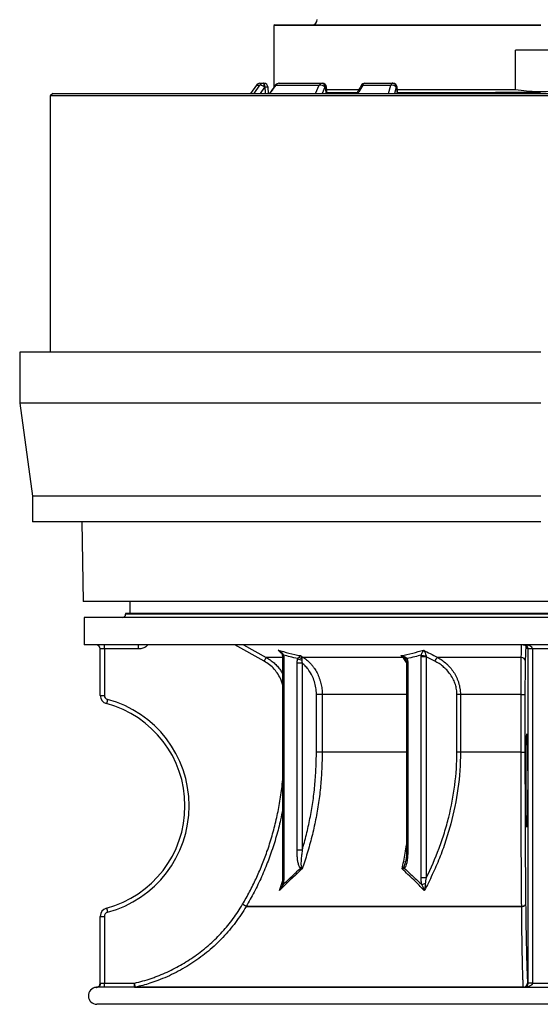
# Model space of a CAD drawing. Header units: millimetres. Extents: x 1298 to 2528, y 500 to 3537.
# Tile 1 of 6: x 1298 to 1913, y 500 to 1661. Entities that reach past the tile are written whole.
import ezdxf

# ---------------------------------------------------------------- set-up
doc = ezdxf.new("R2010")
doc.units = ezdxf.units.MM

msp = doc.modelspace()

# ---------------------------------------------------------------- linework, layer by layer
at = {"color": 7, "linetype": 'Continuous', "lineweight": 25}
for p, q in [((1599.5, 1654.8), (1598.5, 1653.8)), ((1598.5, 1653.8), (1598.5, 1581.1)), ((1913.5, 1653.8), (1598.5, 1653.8)), ((1599.5, 1654.8), (1913.5, 1654.8)), ((1943.5, 1624.8), (1883.5, 1624.8)), ((1883.5, 1578.2), (1883.5, 1624.8)), ((1578, 1583.7), (1570.8, 1573.8)), ((1582, 1585.8), (1585.9, 1585.8)), ((1585.9, 1585.8), (1586.5, 1585.8)), ((1587.8, 1581.2), (1587.2, 1581.2)), ((1591.9, 1573.8), (1591.5, 1581.1)), ((1600.7, 1583.7), (1652, 1583.7)), ((1604.5, 1585.8), (1655.2, 1585.8)), ((1655.2, 1585.8), (1655.6, 1585.8)), ((1659.1, 1581.2), (1658.7, 1581.2)), ((1661.2, 1573.8), (1660.6, 1581.2)), ((1703.3, 1583.7), (1736.4, 1583.7)), ((1705.8, 1585.8), (1738.5, 1585.8)), ((1738.5, 1585.8), (1738.8, 1585.8)), ((1743.1, 1581.2), (1742.8, 1581.2)), ((1744.5, 1573.8), (1743.8, 1581.3)), ((1337.5, 1573.8), (1334.5, 1570.8)), ((1334.5, 1570.8), (1334.5, 1268.7)), ((2492.5, 1570.8), (1334.5, 1570.8)), ((1337.5, 1573.8), (2489.5, 1573.8)), ((1698.4, 1578.2), (1660.7, 1578.2)), ((1883.5, 1578.2), (1744, 1578.2)), ((1858.9, 1573.8), (1859.8, 1574.8)), ((1912.8, 1574.8), (1912.8, 1574.8)), ((1298.5, 1268.7), (1298.5, 1208.7)), ((1913.5, 1268.7), (1298.5, 1268.7)), ((1298.5, 1208.7), (1313.5, 1098.7)), ((1913.5, 1208.7), (1298.5, 1208.7)), ((1313.5, 1098.7), (1313.5, 1068.7)), ((1913.5, 1098.7), (1313.5, 1098.7)), ((1913.5, 1068.7), (1313.5, 1068.7)), ((1371.8, 1068.7), (1373.5, 974.8)), ((2453.5, 974.8), (1373.5, 974.8)), ((1428.5, 974.8), (1428.5, 960.7)), ((1374.5, 955.7), (1374.5, 923.7)), ((2452.5, 955.7), (1374.5, 955.7)), ((1423.5, 960.7), (1423.5, 959.7)), ((2403.5, 960.7), (1423.5, 960.7)), ((2452.5, 923.7), (1374.5, 923.7)), ((1398.4, 918.7), (1393.5, 918.7)), ((1393.5, 864), (1393.5, 918.7)), ((1398.4, 918.7), (1398.4, 864)), ((1438.8, 918.7), (1398.4, 918.7)), ((1587.1, 904.3), (1552.2, 923.7)), ((1562.4, 923.7), (1589.5, 908.7)), ((1898.4, 918.7), (1897.7, 918.7)), ((1903.4, 918.7), (1898.4, 918.7)), ((1898.4, 524.7), (1898.4, 918.7)), ((1923.6, 918.7), (1903.4, 918.7)), ((1903.4, 918.7), (1903.4, 524.7)), ((1608.6, 909.4), (1608.6, 648.8)), ((1609.9, 911.4), (1610, 909.4)), ((1610, 909.4), (1610, 648.8)), ((1629.8, 910.8), (1633.1, 908.7)), ((1750.6, 908.7), (1633.1, 908.7)), ((1750.6, 908.7), (1748.6, 910.8)), ((1772.2, 909.4), (1772.3, 911.4)), ((1772.2, 648.8), (1772.2, 909.4)), ((1778.2, 909.4), (1772.2, 909.4)), ((1778, 910.6), (1778.2, 909.4)), ((1778.2, 909.4), (1778.2, 648.8)), ((1788.3, 904.3), (1778.2, 909.4)), ((1890.3, 908.7), (1791.7, 908.7)), ((1625.8, 681.5), (1625.8, 901.9)), ((1631.8, 901.9), (1625.8, 901.9)), ((1631.8, 901.9), (1631.8, 681.5)), ((1754.9, 901.9), (1754.9, 681.5)), ((1756.4, 901.9), (1756.4, 681.5)), ((1393.5, 864), (1398.4, 864)), ((1648.6, 797.1), (1648.6, 865)), ((1655.4, 865), (1648.6, 865)), ((1655.4, 865), (1655.4, 797.1)), ((1814.4, 797.1), (1814.4, 865)), ((1818.5, 865), (1814.4, 865)), ((1890.1, 865), (1818.5, 865)), ((1818.5, 865), (1818.5, 797.1)), ((1890.1, 865), (1894.7, 865)), ((1890.1, 797.1), (1890.1, 865)), ((1894.7, 865), (1894.7, 797.1)), ((1655.4, 797.1), (1648.6, 797.1)), ((1818.5, 797.1), (1814.4, 797.1)), ((1890.1, 797.1), (1818.5, 797.1)), ((1890.1, 797.1), (1894.7, 797.1)), ((1631.8, 681.5), (1625.8, 681.5)), ((1753.9, 668.1), (1753.9, 668.4)), ((1778.2, 648.8), (1772.2, 648.8)), ((1890.8, 615), (1565.8, 615)), ((1565.8, 615), (1890.8, 615)), ((1393.5, 603.3), (1398.4, 603.3)), ((1393.5, 524.6), (1393.5, 603.3)), ((1398.4, 603.3), (1398.4, 524.7)), ((1394, 524.7), (1398.4, 524.7)), ((1398.4, 524.7), (1433.9, 524.7)), ((1897.8, 524.7), (1898.4, 524.7)), ((1903.4, 524.7), (1898.4, 524.7)), ((1893.5, 519.7), (1389.5, 519.7)), ((1435, 519.8), (1892.8, 519.8)), ((1893.6, 519.6), (1893.5, 519.7)), ((2437.5, 499.7), (1389.5, 499.7))]:
    msp.add_line(p, q, dxfattribs=at)
at = {"color": 1, "linetype": 'Continuous', "lineweight": 25}
for p, q in [((1575.1, 1573.8), (1581.9, 1583.7)), ((1578, 1583.7), (1581.9, 1583.7)), ((1587.2, 1581.2), (1582.1, 1573.8)), ((1647.4, 1573.8), (1652, 1583.7)), ((1658.7, 1581.2), (1655.3, 1573.8)), ((1733.5, 1573.8), (1736.4, 1583.7)), ((1742.8, 1581.2), (1740.7, 1573.8)), ((1912.7, 1573.8), (1912.8, 1574.8)), ((2403.5, 959.7), (1423.5, 959.7)), ((1895.7, 922.7), (1895.1, 904.3)), ((1608.6, 908.7), (1589.5, 908.7)), ((1607.1, 913.9), (1603.3, 917.2)), ((1610, 909.4), (1608.6, 909.4)), ((1753.2, 907.5), (1752.9, 907.8)), ((1756.4, 901.9), (1754.9, 901.9)), ((1754.9, 865), (1655.4, 865)), ((1754.9, 797.1), (1655.4, 797.1)), ((1756.4, 681.5), (1754.9, 681.5)), ((1605.1, 633.8), (1608.4, 644.6)), ((1610, 648.8), (1608.6, 648.8)), ((1388.8, 519.6), (1388.8, 519.6))]:
    msp.add_line(p, q, dxfattribs=at)
at = {"color": 7, "linetype": 'Continuous', "lineweight": 25, "flags": 128}
for points in [[(1587.2, 1581.2), (1586.4, 1581.8), (1585.6, 1582.3), (1584.8, 1582.8), (1584, 1583.2), (1583.3, 1583.5), (1582.7, 1583.7), (1582.2, 1583.8), (1581.9, 1583.7)], [(1587.2, 1581.2), (1587.2, 1582.1), (1587.1, 1583), (1587, 1583.8), (1586.8, 1584.5), (1586.6, 1585), (1586.4, 1585.4), (1586.2, 1585.7), (1585.9, 1585.8)], [(1587.8, 1581.2), (1587.7, 1582.1), (1587.6, 1583), (1587.5, 1583.8), (1587.4, 1584.5), (1587.2, 1585), (1587, 1585.4), (1586.7, 1585.7), (1586.5, 1585.8)], [(1658.7, 1581.2), (1658.6, 1582.1), (1658.3, 1583), (1658, 1583.8), (1657.6, 1584.5), (1657, 1585), (1656.5, 1585.4), (1655.8, 1585.7), (1655.2, 1585.8)], [(1659.1, 1581.2), (1659, 1582.1), (1658.7, 1583), (1658.4, 1583.8), (1658, 1584.5), (1657.4, 1585), (1656.9, 1585.4), (1656.2, 1585.7), (1655.6, 1585.8)], [(1890.3, 908.7), (1890.4, 913.5), (1890.7, 923.7)], [(1896, 763.7), (1896, 768.1), (1896, 772.5), (1896, 776.8), (1896, 781.1), (1896, 785.2), (1896.1, 789.2), (1896.1, 793.1), (1896.1, 796.7), (1896.2, 800.1), (1896.2, 803.3), (1896.3, 806.3), (1896.4, 808.9), (1896.4, 811.3), (1896.5, 813.4), (1896.6, 815.1), (1896.6, 816.5)], [(1897.1, 817.4), (1897.2, 816.5), (1897.3, 815.1), (1897.3, 813.4), (1897.4, 811.3), (1897.5, 808.9), (1897.5, 806.3), (1897.6, 803.3), (1897.6, 800.1), (1897.7, 796.7), (1897.7, 793.1), (1897.8, 789.2), (1897.8, 785.2), (1897.8, 781.1), (1897.8, 776.8), (1897.9, 772.5), (1897.9, 768.1), (1897.9, 763.7), (1897.9, 759.2), (1897.9, 754.8), (1897.8, 750.5), (1897.8, 746.2), (1897.8, 742.1), (1897.8, 738.1), (1897.7, 734.3), (1897.7, 730.6), (1897.6, 727.2), (1897.6, 724), (1897.5, 721.1), (1897.5, 718.4), (1897.4, 716), (1897.3, 714), (1897.3, 712.2), (1897.2, 710.8), (1897.1, 709.8), (1897.1, 709.5)], [(1896.7, 710.2), (1896.6, 710.8), (1896.6, 712.2), (1896.5, 714), (1896.4, 716), (1896.4, 718.4), (1896.3, 721.1), (1896.2, 724), (1896.2, 727.2), (1896.1, 730.6), (1896.1, 734.3), (1896.1, 738.1), (1896, 742.1), (1896, 746.2), (1896, 750.5), (1896, 754.8), (1896, 759.2), (1896, 763.7)], [(1895.5, 617.6), (1895.4, 617.1), (1895.2, 616.6), (1894.7, 616.2), (1894.1, 615.8), (1893.4, 615.5), (1892.6, 615.3), (1891.7, 615.1), (1890.8, 615)], [(1890.8, 615), (1891.7, 615.1), (1892.6, 615.3), (1893.4, 615.5), (1894.1, 615.8), (1894.7, 616.2), (1895.2, 616.6), (1895.4, 617.1), (1895.5, 617.6)], [(1890.8, 615), (1890.8, 615), (1890.8, 615), (1890.8, 615), (1890.8, 615), (1890.8, 615), (1890.8, 615), (1890.8, 615), (1890.8, 615)], [(1903.4, 524.6), (1902.4, 524.6), (1901.5, 524.6), (1900.6, 524.6), (1899.9, 524.6), (1899.3, 524.6), (1898.8, 524.6), (1898.5, 524.6), (1898.4, 524.6)]]:
    msp.add_lwpolyline(points, dxfattribs=at)
at = {"color": 1, "linetype": 'Continuous', "lineweight": 25, "flags": 128}
for points in [[(1600.4, 1583.7), (1600.5, 1583.8), (1600.7, 1583.7)], [(1609.9, 911.4), (1609.4, 911.3), (1609, 911.2), (1608.7, 911), (1608.5, 910.9), (1608.5, 910.8), (1608.5, 910.8)], [(1755.5, 907.4), (1755.1, 907.1), (1754.8, 906.8), (1754.6, 906.5), (1754.4, 906.2), (1754.3, 906), (1754.3, 905.7), (1754.3, 905.7)], [(1896.6, 816.5), (1896.6, 816.5), (1896.7, 817.6), (1896.8, 818.3), (1896.9, 818.6), (1897, 818.6), (1897, 818.3), (1897.1, 817.6), (1897.1, 817.4)], [(1897.1, 709.5), (1897, 709.1), (1897, 708.7), (1896.9, 708.7), (1896.8, 709.1), (1896.7, 709.8), (1896.7, 710.2)], [(1609.3, 640.7), (1608.9, 640.8), (1608.6, 641), (1608.3, 641.2), (1608.1, 641.3), (1608, 641.4), (1607.9, 641.6), (1607.9, 641.7)]]:
    msp.add_lwpolyline(points, dxfattribs=at)
at = {"color": 7, "linetype": 'Continuous', "lineweight": 25}
for centre, radius, start, end in [((1643.5, 1660.8), 6, 270, 0), ((1582, 1580.8), 5, 90, 144), ((1585.9, 1580.8), 4.92, 90.0978, 144.4518), ((1586.5, 1580.8), 5, 3.683, 90), ((1604.5, 1580.8), 5, 90, 143.5824), ((1604.5, 1581.2), 4.57, 90.6255, 146.6871), ((1655.4, 1582), 3.72, 92.7654, 153.5862), ((1652.5, 1574.8), 8.92, 45.8971, 92.9877), ((1655.6, 1580.8), 5, 5.2796, 90), ((1705.8, 1580.8), 5, 90, 149.6575), ((1706.1, 1582.8), 3.03, 96.5381, 161.6925), ((1739, 1583.1), 2.69, 100.4448, 167.5201), ((1737, 1575.8), 7.9, 42.8366, 94.7375), ((1738.2, 1581.1), 4.63, 0.7143, 86.0531), ((1738.8, 1580.8), 5, 5.7422, 90), ((1738.5, 1581.1), 4.63, 0.7142, 86.0531), ((1419.5, 959.7), 4, 270, 0), ((1388.5, 918.7), 5, 0, 90), ((1255, 919.9), 143.5, 359.5016, 1.4983), ((1295.7, 919.9), 143.1, 359.499, 1.5009), ((1892.7, 918.7), 5, 359.9956, 89.9957), ((1438.8, 987.8), 170.2, 330.6201, 332.296), ((1634.3, 918.7), 13.6, 235.769, 257.2722), ((1632.2, 914.5), 6.74, 231.6582, 261.7019), ((1633.5, 905.4), 3.32, 96.0789, 132.516), ((1750.7, 905.3), 3.36, 48.2108, 91.5248), ((1754.9, 907.8), 1.99, 135.017, 179.3439), ((1780.1, 944.9), 34.4, 256.8422, 266.408), ((1796, 901.8), 8.15, 122.1494, 161.9524), ((1890.4, 904), 4.74, 4.4504, 91.183), ((1403.5, 864), 10, 180, 254.9739), ((1403.4, 864), 5, 180, 254.9739), ((1544.6, 819.7), 147.8, 164.4903, 166.4244), ((1368.4, 733.7), 130, 285.0261, 74.9739), ((1368.5, 733.7), 125, 285.0261, 74.9739), ((1636.8, 656.7), 7.71, 139.86, 154.7558), ((1757, 662.2), 5.18, 186.2664, 205.7023), ((1780.4, 621), 21, 99.037, 110.8354), ((1410.5, 357.7), 300.5, 58.8828, 59.8284), ((1410.4, 360.9), 297.9, 58.5524, 59.5066), ((1403.5, 603.3), 10, 105.0261, 180), ((1403.4, 603.3), 5, 105.0261, 180), ((1544.6, 647.6), 147.8, 193.5757, 195.5096), ((1563.6, 616.3), 2.56, 329.1664, 329.7982), ((1388.5, 524.6), 5, 273.8273, 359.9998), ((1389.2, 524.4), 4.76, 273.2755, 2.9394), ((1255, 523.4), 143.5, 358.5017, 0.4984), ((1289.6, 490.5), 148.3, 11.3824, 13.3107), ((1290.7, 523.4), 143.2, 358.5, 0.5001), ((1892.8, 524.7), 5, 270.0044, 0.0044), ((1892.8, 524.7), 4.96, 270.0887, 359.0218), ((1389.5, 509.7), 10, 93.7988, 270), ((1433.9, 524.7), 5, 270, 282.8425), ((1892.6, 519.8), 0.176, 316.6082, 1.4083), ((1893.5, 524.7), 5, 270.0002, 274.937), ((1894.1, 518.3), 1.35, 76.9576, 94.6607)]:
    msp.add_arc(centre, radius, start, end, dxfattribs=at)
at = {"color": 1, "linetype": 'Continuous', "lineweight": 25}
for centre, radius, start, end in [((1589.3, 1571.1), 10.2, 77.7559, 98.6977), ((1659.9, 1575.9), 5.32, 83.0852, 98.8182), ((1702.7, 1582.1), 1.68, 70.1803, 135.9621), ((1752.2, 1491.1), 90.6, 95.3602, 95.7805)]:
    msp.add_arc(centre, radius, start, end, dxfattribs=at)
for centre, major_axis, ratio, start_param, end_param in [((1839.9, 4476.5), (-125.5, 5516.4), 0.067633, 2.121808, 2.123392), ((1712.6, 4476.5), (-342.1, 5516.4), 0.049347, 2.120286, 2.12187), ((1655.3, 4922.2), (-438.7, 5783.4), 0.034827, 2.184053, 2.185629)]:
    msp.add_ellipse(centre, major_axis=major_axis, ratio=ratio, start_param=start_param, end_param=end_param, dxfattribs=at)
at = {"color": 7, "linetype": 'Continuous', "lineweight": 25}
for centre, major_axis, ratio, start_param, end_param in [((1893.6, 918.7), (9.83, 0), 0.508804, 0, 1.570796), ((1893.6, 918.7), (0, 5), 0.965547, 4.712389, 6.283185), ((1893.4, 524.7), (5, 0), 0.999543, 6.279169, 6.283185), ((1893.4, 524.7), (-10, 0), 0.999848, 3.137577, 3.141593)]:
    msp.add_ellipse(centre, major_axis=major_axis, ratio=ratio, start_param=start_param, end_param=end_param, dxfattribs=at)
for points, knots in [([(1600.4, 1583.7), (1598.1, 1580.6), (1595.7, 1577.3), (1593.2, 1573.9), (1593.1, 1573.8)], [0, 0, 0, 0, 0.94696, 1, 1, 1, 1]), ([(1701.5, 1583.3), (1699.6, 1580.1), (1697.8, 1577), (1695.9, 1573.8), (1695.9, 1573.8)], [0, 0, 0, 0, 0.990841, 1, 1, 1, 1]), ([(1661.2, 1574.8), (1662.5, 1574.8), (1667.7, 1574.8), (1678.1, 1574.8), (1688.6, 1574.8), (1695, 1574.8), (1696.5, 1574.8)], [0, 0, 0, 0, 0.128026, 0.508917, 0.889808, 1, 1, 1, 1]), ([(1744.4, 1574.8), (1748.6, 1574.8), (1758.5, 1574.8), (1775, 1574.8), (1792.6, 1574.8), (1809.8, 1574.8), (1826.2, 1574.8), (1842.9, 1574.8), (1854.2, 1574.8), (1859.8, 1574.8)], [0, 0, 0, 0, 0.118693, 0.282913, 0.447134, 0.58535, 0.723567, 0.861783, 1, 1, 1, 1]), ([(1912.8, 1574.8), (1912.2, 1574.8), (1911.1, 1574.8), (1909.3, 1574.8), (1907.6, 1574.8), (1905.9, 1574.8), (1904.2, 1574.8), (1902.5, 1574.8), (1900.7, 1574.8), (1899, 1574.8), (1897.3, 1574.8), (1895.6, 1574.8), (1893.9, 1574.8), (1892.2, 1574.8), (1890.4, 1574.8), (1888.7, 1574.8), (1887, 1574.8), (1885.3, 1574.8), (1883.6, 1574.8), (1881.9, 1574.8), (1880.2, 1574.8), (1878.5, 1574.8), (1876.8, 1574.8), (1875.1, 1574.8), (1873.4, 1574.8), (1871.7, 1574.8), (1870, 1574.8), (1868.3, 1574.8), (1866.6, 1574.8), (1864.9, 1574.8), (1863.2, 1574.8), (1861.5, 1574.8), (1860.4, 1574.8), (1859.8, 1574.8)], [0, 0, 0, 0, 0.032357, 0.064698, 0.097024, 0.129336, 0.161634, 0.193921, 0.226197, 0.258462, 0.290718, 0.322966, 0.355207, 0.387441, 0.41967, 0.451895, 0.484116, 0.516335, 0.548553, 0.58077, 0.612988, 0.645207, 0.677429, 0.709654, 0.741884, 0.774119, 0.806361, 0.83861, 0.870867, 0.903134, 0.935411, 0.967699, 1, 1, 1, 1]), ([(1943.5, 1578.2), (1941, 1577.8), (1934.1, 1576.8), (1922.9, 1575.8), (1909.8, 1575.6), (1896.6, 1576.3), (1887.9, 1577.6), (1883.5, 1578.2)], [0, 0, 0, 0, 0.127076, 0.343039, 0.558997, 0.779493, 1, 1, 1, 1]), ([(1450, 923.7), (1449.4, 923.1), (1448.2, 921.9), (1446.1, 920.5), (1443.8, 919.5), (1441.3, 918.8), (1439.7, 918.7), (1438.8, 918.7)], [0, 0, 0, 0, 0.197338, 0.395135, 0.598671, 0.796467, 1, 1, 1, 1]), ([(1892.7, 923.7), (1892.7, 923.7), (1893.1, 923.7), (1893.8, 923.6), (1894.3, 923.4), (1894.5, 923.3)], [0, 0, 0, 0, 0.0071419, 0.6562759, 1, 1, 1, 1]), ([(1894.5, 923.3), (1894.7, 923.2), (1895.1, 923.1), (1895.8, 922.6), (1896.5, 922), (1897, 921.3), (1897.3, 920.7), (1897.5, 920.1), (1897.6, 919.7), (1897.6, 919.5), (1897.6, 919.4), (1897.6, 919.4), (1897.6, 919.4)], [0, 0, 0, 0, 0.069805, 0.223143, 0.362765, 0.488913, 0.600001, 0.692375, 0.769379, 0.835693, 0.916478, 1, 1, 1, 1]), ([(1603.3, 917.2), (1607.6, 916.1), (1616.4, 913.7), (1625.2, 911.8), (1629.8, 910.8)], [0, 0, 0, 0, 0.486761, 1, 1, 1, 1]), ([(1603.3, 917.2), (1603.3, 917.2), (1604.4, 916.8), (1606.3, 915.6), (1608.7, 913.7), (1609.5, 912.1), (1609.9, 911.4)], [0, 0, 0, 0, 0.002159, 0.397113, 0.746572, 1, 1, 1, 1]), ([(1605.7, 915.4), (1606.1, 915.1), (1606.9, 914.3), (1607.7, 913), (1608.3, 911.8), (1608.4, 911.1), (1608.4, 910.8)], [0, 0, 0, 0, 0.2882246, 0.59147, 0.850083, 1, 1, 1, 1]), ([(1608.5, 910.8), (1608.5, 910.7), (1608.5, 910.3), (1608.5, 909.8), (1608.5, 909.4)], [0, 0, 0, 0, 0.172894, 1, 1, 1, 1]), ([(1626.7, 907.4), (1623.6, 908.1), (1618, 909.3), (1612.4, 910.8), (1609.9, 911.4)], [0, 0, 0, 0, 0.54476, 1, 1, 1, 1]), ([(1625.8, 901.9), (1625.8, 902.7), (1625.9, 904.3), (1626.3, 906.2), (1626.6, 907.2), (1626.7, 907.4)], [0, 0, 0, 0, 0.41232, 0.860871, 1, 1, 1, 1]), ([(1626.7, 907.4), (1626.8, 907.6), (1627.3, 908.3), (1627.7, 908.8), (1628, 909.2)], [0, 0, 0, 0, 0.240806, 1, 1, 1, 1]), ([(1628, 909.2), (1628.2, 909.5), (1628.8, 910.1), (1629.4, 910.6), (1629.7, 910.8), (1629.8, 910.8), (1629.8, 910.8)], [0, 0, 0, 0, 0.3104819, 0.8809393, 0.9962327, 1, 1, 1, 1]), ([(1629.8, 910.8), (1629.8, 910.8), (1629.9, 910.7), (1630.3, 910.2), (1630.8, 909.3), (1631.1, 908.2), (1631.2, 907.8)], [0, 0, 0, 0, 0.003759, 0.118923, 0.689178, 1, 1, 1, 1]), ([(1631.2, 907.8), (1631.3, 907.3), (1631.4, 906.5), (1631.4, 905.6), (1631.3, 905.4)], [0, 0, 0, 0, 0.7541146, 1, 1, 1, 1]), ([(1633.1, 908.7), (1634.8, 907.6), (1636.4, 906.4), (1639.5, 903.8), (1641, 902.3), (1643, 900), (1643.7, 899.2), (1645, 897.6), (1645.6, 896.7), (1647.4, 894.1), (1648.5, 892.3), (1650.4, 888.5), (1651.3, 886.5), (1652.2, 883.9), (1652.4, 883.4), (1652.7, 882.3), (1652.9, 881.8), (1653.4, 880.2), (1653.6, 879.2), (1654.4, 876), (1654.8, 873.8), (1655.2, 870.5), (1655.3, 869.4), (1655.4, 867.2), (1655.4, 866.1), (1655.4, 865)], [0, 0, 0, 0, 0.125, 0.125, 0.25, 0.25, 0.3125, 0.3125, 0.375, 0.375, 0.5, 0.5, 0.625, 0.625, 0.65625, 0.65625, 0.6875, 0.6875, 0.75, 0.75, 0.875, 0.875, 0.9375, 0.9375, 1, 1, 1, 1]), ([(1748.6, 910.8), (1753.2, 911.8), (1762, 913.7), (1770.8, 916.1), (1775.1, 917.2)], [0, 0, 0, 0, 0.513239, 1, 1, 1, 1]), ([(1748.6, 910.8), (1748.7, 910.8), (1748.9, 910.8), (1750, 910.6), (1751.7, 910.1), (1753, 909.5), (1753.5, 909.2)], [0, 0, 0, 0, 0.0037673, 0.1190607, 0.6895181, 1, 1, 1, 1]), ([(1752.9, 907.8), (1752.5, 908.2), (1751.4, 909.3), (1749.9, 910.2), (1748.8, 910.7), (1748.7, 910.8), (1748.6, 910.8)], [0, 0, 0, 0, 0.310822, 0.881077, 0.996241, 1, 1, 1, 1]), ([(1753.2, 907.5), (1753.3, 907.4), (1753.7, 906.9), (1754.1, 906.3), (1754.3, 905.8), (1754.3, 905.7)], [0, 0, 0, 0, 0.218805, 0.764129, 1, 1, 1, 1]), ([(1753.5, 909.2), (1753.7, 909.1), (1754.5, 908.6), (1755.1, 907.9), (1755.5, 907.4)], [0, 0, 0, 0, 0.270522, 1, 1, 1, 1]), ([(1754.3, 905.7), (1754.4, 905.4), (1754.7, 904.7), (1754.8, 903.5), (1754.9, 902.6), (1754.9, 902), (1754.9, 901.9)], [0, 0, 0, 0, 0.25726, 0.579598, 0.939813, 1, 1, 1, 1]), ([(1772.3, 911.4), (1769.8, 910.8), (1764.2, 909.3), (1758.6, 908.1), (1755.5, 907.4)], [0, 0, 0, 0, 0.45524, 1, 1, 1, 1]), ([(1755.5, 907.4), (1755.5, 907.3), (1755.6, 907.1), (1755.9, 906.2), (1756.2, 904.7), (1756.4, 903.1), (1756.4, 902.2), (1756.4, 901.9)], [0, 0, 0, 0, 0.045581, 0.137086, 0.503492, 0.870385, 1, 1, 1, 1]), ([(1772.3, 911.4), (1772.6, 912.1), (1773.2, 913.7), (1774.1, 915.6), (1774.7, 916.8), (1775.1, 917.2), (1775.1, 917.2)], [0, 0, 0, 0, 0.253428, 0.602887, 0.997841, 1, 1, 1, 1]), ([(1775.1, 917.2), (1777.7, 915.9), (1783.2, 913), (1788.8, 910.2), (1791.7, 908.7)], [0, 0, 0, 0, 0.474442, 1, 1, 1, 1]), ([(1775.1, 917.2), (1775.1, 917.2), (1775.5, 916.6), (1776.4, 915.3), (1777.5, 913.1), (1777.8, 911.3), (1778, 910.6)], [0, 0, 0, 0, 0.002156, 0.396668, 0.746192, 1, 1, 1, 1]), ([(1791.7, 908.7), (1793.5, 907.7), (1795.3, 906.6), (1798.7, 904.2), (1800.4, 902.9), (1802.7, 900.7), (1803.5, 900), (1804.6, 898.8), (1805, 898.4), (1805.8, 897.6), (1806.1, 897.2), (1807.9, 895.1), (1809.2, 893.3), (1811.7, 889.6), (1812.8, 887.6), (1814, 885), (1814.3, 884.5), (1814.7, 883.4), (1815, 882.9), (1815.6, 881.2), (1816, 880.1), (1817, 876.8), (1817.6, 874.5), (1818, 871.5), (1818.1, 870.9), (1818.2, 869.8), (1818.3, 869.2), (1818.4, 867.4), (1818.5, 866.2), (1818.5, 865)], [0, 0, 0, 0, 0.125, 0.125, 0.25, 0.25, 0.3125, 0.3125, 0.34375, 0.34375, 0.375, 0.375, 0.5, 0.5, 0.625, 0.625, 0.65625, 0.65625, 0.6875, 0.6875, 0.75, 0.75, 0.875, 0.875, 0.90625, 0.90625, 0.9375, 0.9375, 1, 1, 1, 1]), ([(1890.1, 865), (1890.1, 867.2), (1890.1, 869.4), (1890.1, 873.8), (1890.1, 876), (1890.1, 879.2), (1890.1, 880.2), (1890.1, 882.4), (1890.1, 883.4), (1890.1, 886.5), (1890.1, 888.4), (1890.1, 892.2), (1890.1, 894.1), (1890.2, 896.7), (1890.2, 897.6), (1890.2, 899.2), (1890.2, 900), (1890.2, 902.3), (1890.2, 903.7), (1890.2, 905.7), (1890.2, 906.4), (1890.3, 907.6), (1890.3, 908.2), (1890.3, 908.7)], [0, 0, 0, 0, 0.125, 0.125, 0.25, 0.25, 0.3125, 0.3125, 0.375, 0.375, 0.5, 0.5, 0.625, 0.625, 0.6875, 0.6875, 0.75, 0.75, 0.875, 0.875, 0.9375, 0.9375, 1, 1, 1, 1]), ([(1631.3, 905.4), (1631.3, 905.2), (1631.3, 904.6), (1631.4, 903.4), (1631.7, 902.4), (1631.8, 901.9)], [0, 0, 0, 0, 0.1274314, 0.5643755, 1, 1, 1, 1]), ([(1648.6, 865), (1648.6, 865.7), (1648.5, 869.1), (1647.8, 874.9), (1645.9, 882.1), (1642.8, 888.9), (1639.3, 894.4), (1635.5, 898.7), (1633.1, 900.9), (1631.8, 901.9)], [0, 0, 0, 0, 0.054532, 0.229406, 0.404281, 0.579155, 0.75403, 0.877015, 1, 1, 1, 1]), ([(1814.4, 865), (1814.3, 866.9), (1814.1, 871), (1812.7, 876.8), (1810.3, 882.8), (1806.9, 888.6), (1802.6, 893.8), (1798.1, 898.1), (1793.3, 901.6), (1790, 903.4), (1788.3, 904.3)], [0, 0, 0, 0, 0.112868, 0.230117, 0.347453, 0.488989, 0.630681, 0.7536, 0.876955, 1, 1, 1, 1]), ([(1895.1, 904.3), (1895.1, 903.8), (1895.1, 903.3), (1895, 902.2), (1895, 901.7), (1895, 899.9), (1894.9, 898.6), (1894.9, 896.5), (1894.9, 895.8), (1894.9, 894.3), (1894.9, 893.5), (1894.8, 891.2), (1894.8, 889.5), (1894.8, 886.1), (1894.8, 884.3), (1894.7, 881.6), (1894.7, 880.6), (1894.7, 878.7), (1894.7, 877.8), (1894.7, 874.9), (1894.7, 872.9), (1894.7, 869), (1894.7, 867), (1894.7, 865)], [0, 0, 0, 0, 0.0625, 0.0625, 0.125, 0.125, 0.25, 0.25, 0.3125, 0.3125, 0.375, 0.375, 0.5, 0.5, 0.625, 0.625, 0.6875, 0.6875, 0.75, 0.75, 0.875, 0.875, 1, 1, 1, 1]), ([(1897.1, 817.5), (1897.1, 817.5), (1897.1, 817.5), (1897.1, 817.3), (1897.1, 817.1), (1897.1, 817)], [0, 0, 0, 0, 0.243677, 0.709696, 1, 1, 1, 1]), ([(1655.4, 797.1), (1655.3, 790.4), (1655.1, 777.1), (1653.7, 757.2), (1651.3, 737.3), (1647.8, 717.3), (1643.4, 697.4), (1638.9, 681.2), (1634.9, 668.5), (1632.8, 662.4), (1631.7, 659.3)], [0, 0, 0, 0, 0.141083, 0.282275, 0.423358, 0.568539, 0.713838, 0.859019, 0.929764, 1, 1, 1, 1]), ([(1631.8, 681.5), (1633.6, 687.6), (1637, 699.8), (1641.1, 718.6), (1644.5, 737.8), (1646.8, 757.3), (1648.3, 777.2), (1648.5, 790.4), (1648.6, 797.1)], [0, 0, 0, 0, 0.164319, 0.328759, 0.493078, 0.662008, 0.83107, 1, 1, 1, 1]), ([(1818.5, 797.1), (1818.5, 782.5), (1817.5, 768.2), (1813.7, 740), (1810.8, 726.1), (1806.3, 708.9), (1805.3, 705.5), (1803.2, 698.7), (1802.2, 695.3), (1799.9, 688.5), (1798.7, 685.2), (1796.3, 678.5), (1795, 675.2), (1791.1, 665.4), (1788.3, 658.9), (1782.3, 646.2), (1779.2, 639.9), (1775.9, 633.8)], [0, 0, 0, 0, 0.25, 0.25, 0.5, 0.5, 0.5625, 0.5625, 0.625, 0.625, 0.6875, 0.6875, 0.75, 0.75, 0.875, 0.875, 1, 1, 1, 1]), ([(1778.2, 648.8), (1783.8, 660.1), (1788.9, 671.8), (1794.5, 686.7), (1795.6, 689.7), (1797.7, 695.8), (1798.7, 698.9), (1801.5, 708.1), (1803.3, 714.3), (1807.9, 732.9), (1810.3, 745.5), (1813.5, 771), (1814.4, 784), (1814.4, 797.1)], [0, 0, 0, 0, 0.25, 0.25, 0.3125, 0.3125, 0.375, 0.375, 0.5, 0.5, 0.75, 0.75, 1, 1, 1, 1]), ([(1890.8, 615), (1890.7, 628.8), (1890.6, 643), (1890.5, 661.3), (1890.4, 665), (1890.4, 672.4), (1890.4, 676.1), (1890.3, 683.7), (1890.3, 687.5), (1890.3, 695.1), (1890.3, 698.9), (1890.2, 718.1), (1890.2, 733.6), (1890.1, 753.4), (1890.1, 757.3), (1890.1, 765.2), (1890.1, 769.2), (1890.1, 781.1), (1890.1, 789.1), (1890.1, 797.1)], [0, 0, 0, 0, 0.25, 0.25, 0.3125, 0.3125, 0.375, 0.375, 0.4375, 0.4375, 0.5, 0.5, 0.75, 0.75, 0.8125, 0.8125, 0.875, 0.875, 1, 1, 1, 1]), ([(1894.7, 797.1), (1894.7, 781.3), (1894.7, 765.6), (1894.8, 734.7), (1894.8, 719.5), (1894.9, 696.8), (1895, 689.3), (1895, 680), (1895, 678.1), (1895.1, 674.4), (1895.1, 672.6), (1895.1, 667), (1895.1, 663.4), (1895.3, 645.3), (1895.4, 631.2), (1895.5, 617.6)], [0, 0, 0, 0, 0.25, 0.25, 0.5, 0.5, 0.625, 0.625, 0.65625, 0.65625, 0.6875, 0.6875, 0.75, 0.75, 1, 1, 1, 1]), ([(1897.1, 710), (1897.1, 710), (1897.1, 709.8), (1897.1, 709.7), (1897.1, 709.8), (1897.1, 709.8)], [0, 0, 0, 0, 0.278953, 0.961242, 1, 1, 1, 1]), ([(1629.8, 660), (1629.4, 660.5), (1628.6, 661.5), (1627.8, 663.5), (1627.1, 666.1), (1626.4, 669.6), (1626, 673.8), (1625.8, 677.8), (1625.8, 680.3), (1625.8, 681.5)], [0, 0, 0, 0, 0.106283, 0.197776, 0.289534, 0.477574, 0.666601, 0.855527, 1, 1, 1, 1]), ([(1631.8, 681.5), (1631.7, 680.4), (1631.3, 677.4), (1630.7, 672.4), (1630.4, 667.4), (1630.3, 663.6), (1630.8, 662.1), (1630.9, 661.7)], [0, 0, 0, 0, 0.154968, 0.449531, 0.743598, 0.915781, 1, 1, 1, 1]), ([(1756.4, 681.5), (1756.3, 678.6), (1756.3, 674.3), (1755.6, 668.6), (1754.8, 664.8), (1753.8, 661.8), (1752.8, 660.5), (1752.4, 660)], [0, 0, 0, 0, 0.372941, 0.563574, 0.753629, 0.892971, 1, 1, 1, 1]), ([(1754.9, 681.5), (1754.9, 681.3), (1754.9, 679.6), (1754.9, 676.8), (1754.6, 673.1), (1754.3, 670.3), (1754, 668.7), (1753.9, 668.1)], [0, 0, 0, 0, 0.038408, 0.368354, 0.631521, 0.86038, 1, 1, 1, 1]), ([(1631.7, 659.3), (1627, 655), (1618.1, 646.8), (1609.3, 638), (1605.1, 633.8)], [0, 0, 0, 0, 0.5180708, 1, 1, 1, 1]), ([(1609.3, 640.7), (1612.7, 644), (1616.1, 647.3), (1622.9, 653.7), (1626.3, 656.9), (1629.8, 660)], [0, 0, 0, 0, 0.5, 0.5, 1, 1, 1, 1]), ([(1631.7, 659.3), (1631.7, 659.3), (1631.6, 659.3), (1631.1, 659.5), (1630.4, 659.8), (1629.8, 660)], [0, 0, 0, 0, 0.0066596, 0.2153418, 1, 1, 1, 1]), ([(1630.9, 661.7), (1631.2, 661), (1631.5, 660.2), (1631.7, 659.4), (1631.7, 659.3), (1631.7, 659.3)], [0, 0, 0, 0, 0.7849624, 0.9936067, 1, 1, 1, 1]), ([(1749.7, 659.3), (1749.8, 659.3), (1749.9, 659.4), (1750.7, 660.2), (1751.4, 661), (1751.9, 661.7)], [0, 0, 0, 0, 0.0063942, 0.1995741, 1, 1, 1, 1]), ([(1752.4, 660), (1751.7, 659.8), (1750.9, 659.5), (1749.9, 659.3), (1749.8, 659.3), (1749.7, 659.3)], [0, 0, 0, 0, 0.8001384, 0.9933396, 1, 1, 1, 1]), ([(1775.9, 633.8), (1771.7, 638), (1763.2, 646.8), (1754.3, 655), (1749.7, 659.3)], [0, 0, 0, 0, 0.4819292, 1, 1, 1, 1]), ([(1752.4, 660), (1755.8, 656.9), (1759.3, 653.7), (1766.1, 647.3), (1769.5, 644), (1772.9, 640.7)], [0, 0, 0, 0, 0.5, 0.5, 1, 1, 1, 1]), ([(1609.3, 640.7), (1608.7, 639.5), (1608.1, 638.3), (1607, 636.6), (1606.7, 636), (1606.1, 635.2), (1605.9, 634.9), (1605.5, 634.3), (1605.3, 634), (1605.1, 633.8)], [0, 0, 0, 0, 0.5, 0.5, 0.75, 0.75, 0.875, 0.875, 1, 1, 1, 1]), ([(1607.9, 641.7), (1607.9, 641.6), (1607.8, 641), (1607.6, 640.4), (1607.4, 639.9)], [0, 0, 0, 0, 0.142061, 1, 1, 1, 1]), ([(1608.6, 648.8), (1608.6, 648.6), (1608.6, 647.5), (1608.5, 645.6), (1608.3, 643.4), (1608.1, 642.2), (1608, 641.7)], [0, 0, 0, 0, 0.091732, 0.462895, 0.76898, 1, 1, 1, 1]), ([(1610, 648.8), (1610, 647.4), (1610, 646.1), (1609.7, 643.4), (1609.6, 642), (1609.3, 640.7)], [0, 0, 0, 0, 0.5, 0.5, 1, 1, 1, 1]), ([(1772.9, 640.7), (1772.6, 642), (1772.5, 643.4), (1772.2, 646.1), (1772.2, 647.4), (1772.2, 648.8)], [0, 0, 0, 0, 0.5, 0.5, 1, 1, 1, 1]), ([(1772.9, 640.7), (1773.5, 639.5), (1774, 638.3), (1774.7, 636.6), (1775, 636), (1775.3, 635.2), (1775.4, 634.9), (1775.7, 634.3), (1775.8, 634), (1775.9, 633.8)], [0, 0, 0, 0, 0.5, 0.5, 0.75, 0.75, 0.875, 0.875, 1, 1, 1, 1]), ([(1777.1, 641.8), (1776.9, 640.4), (1776.8, 639), (1776.5, 637), (1776.4, 636.4), (1776.2, 635.4), (1776.1, 635.1), (1776, 634.4), (1775.9, 634.1), (1775.9, 633.8)], [0, 0, 0, 0, 0.5, 0.5, 0.75, 0.75, 0.875, 0.875, 1, 1, 1, 1]), ([(1778.2, 648.8), (1778, 647.6), (1777.7, 646.5), (1777.3, 644.1), (1777.2, 643), (1777.1, 641.8)], [0, 0, 0, 0, 0.5, 0.5, 1, 1, 1, 1]), ([(1433.9, 524.7), (1440.6, 526.2), (1447.1, 528), (1455.2, 530.7), (1456.8, 531.3), (1460, 532.5), (1461.6, 533.1), (1466.3, 535), (1469.4, 536.3), (1478.6, 540.5), (1490.6, 546.7), (1501.8, 554.1), (1510, 560), (1512.7, 562.1), (1516.7, 565.3), (1518, 566.4), (1520.6, 568.6), (1521.9, 569.7), (1528.2, 575.4), (1533, 580.1), (1542, 590.1), (1546.3, 595.3), (1554.3, 606.1), (1558, 611.7), (1561.5, 617.6)], [0, 0, 0, 0, 0.125, 0.125, 0.15625, 0.15625, 0.1875, 0.1875, 0.25, 0.25, 0.375, 0.5, 0.5, 0.5625, 0.5625, 0.59375, 0.59375, 0.625, 0.625, 0.75, 0.75, 0.875, 0.875, 1, 1, 1, 1]), ([(1895.5, 617.6), (1895.6, 611.7), (1895.7, 606.1), (1895.8, 595.2), (1895.9, 590), (1896, 580.1), (1896.1, 575.3), (1896.2, 569.7), (1896.3, 568.6), (1896.3, 566.4), (1896.3, 565.3), (1896.4, 562.1), (1896.4, 560), (1896.6, 554), (1896.7, 550.4), (1896.9, 543.6), (1897, 540.5), (1897.2, 536.3), (1897.2, 535), (1897.3, 533.1), (1897.3, 532.5), (1897.4, 531.3), (1897.4, 530.7), (1897.5, 528), (1897.7, 526.2), (1897.8, 524.7)], [0, 0, 0, 0, 0.125, 0.125, 0.25, 0.25, 0.375, 0.375, 0.40625, 0.40625, 0.4375, 0.4375, 0.5, 0.5, 0.625, 0.625, 0.75, 0.75, 0.8125, 0.8125, 0.84375, 0.84375, 0.875, 0.875, 1, 1, 1, 1]), ([(1565.8, 615), (1563.8, 611.8), (1559.8, 605.3), (1553.2, 596.1), (1546, 587.1), (1538.3, 578.5), (1530, 570.2), (1521.3, 562.5), (1512.3, 555.4), (1503, 548.9), (1493.3, 542.8), (1483.1, 537.2), (1472.5, 532.1), (1462.2, 527.9), (1452.6, 524.6), (1443.7, 521.9), (1437.9, 520.5), (1435, 519.8)], [0, 0, 0, 0, 0.06834, 0.136733, 0.205074, 0.2754, 0.345784, 0.41611, 0.48445, 0.552842, 0.621182, 0.691505, 0.761885, 0.832208, 0.89237, 0.946133, 1, 1, 1, 1]), ([(1892.8, 519.8), (1892.7, 520.9), (1892.6, 523.1), (1892.4, 527.5), (1892.2, 532.8), (1892, 539), (1891.8, 546), (1891.6, 553.7), (1891.5, 561.9), (1891.3, 570.4), (1891.2, 579.7), (1891.1, 590.3), (1890.9, 602.3), (1890.9, 610.8), (1890.8, 615)], [0, 0, 0, 0, 0.082345, 0.164691, 0.248025, 0.331646, 0.415363, 0.498984, 0.582318, 0.655669, 0.72902, 0.819307, 0.909714, 1, 1, 1, 1]), ([(1393.5, 524.6), (1393.5, 524.6), (1393.6, 524.7), (1393.9, 524.7), (1394, 524.7)], [0, 0, 0, 0, 0.735744, 1, 1, 1, 1]), ([(1894, 519.7), (1894.3, 519.7), (1895, 519.8), (1896, 520.3), (1897, 521.1), (1897.8, 522.2), (1898.2, 523.1), (1898.4, 523.9), (1898.4, 524.3), (1898.4, 524.6)], [0, 0, 0, 0, 0.1641851, 0.3317984, 0.6055016, 0.7891249, 0.8786847, 0.9196521, 1, 1, 1, 1]), ([(1903.4, 524.6), (1903.4, 524.3), (1903.3, 523.6), (1902.8, 522.9), (1902.1, 522.1), (1900.6, 521), (1898.5, 520.2), (1896.3, 519.8), (1895, 519.7), (1894.4, 519.7)], [0, 0, 0, 0, 0.07802, 0.171078, 0.204959, 0.38418, 0.652835, 0.826731, 1, 1, 1, 1]), ([(1389.5, 519.7), (1389.4, 519.7), (1389, 519.7), (1388.9, 519.6), (1388.8, 519.6)], [0, 0, 0, 0, 0.25777, 1, 1, 1, 1]), ([(1894.4, 519.7), (1894.1, 519.6), (1893.9, 519.6), (1893.6, 519.6), (1893.6, 519.6)], [0, 0, 0, 0, 0.976132, 1, 1, 1, 1]), ([(1893.6, 519.6), (1893.6, 519.6), (1893.7, 519.7), (1893.8, 519.7), (1894, 519.7)], [0, 0, 0, 0, 0.018343, 1, 1, 1, 1])]:
    msp.add_open_spline(points, degree=3, knots=knots, dxfattribs=at)
at = {"color": 1, "linetype": 'Continuous', "lineweight": 25}
for points, knots in [([(1600.7, 1583.7), (1598.7, 1581), (1596.3, 1577.7), (1593.8, 1574.4), (1593.4, 1573.8)], [0, 0, 0, 0, 0.8067368, 1, 1, 1, 1]), ([(1703.3, 1583.7), (1701.7, 1581), (1699.7, 1577.7), (1697.8, 1574.4), (1697.4, 1573.8)], [0, 0, 0, 0, 0.806737, 1, 1, 1, 1]), ([(1897.7, 918.7), (1897.7, 918.7), (1897.6, 918.7), (1897.6, 919), (1897.6, 919.4), (1897.6, 919.4)], [0, 0, 0, 0, 0.380002, 0.922621, 1, 1, 1, 1]), ([(1589.5, 908.7), (1591.1, 907.7), (1594.3, 905.8), (1598.7, 902.3), (1602.7, 898.3), (1606, 894.1), (1607.8, 891.2), (1608.6, 889.9)], [0, 0, 0, 0, 0.2069743, 0.4146077, 0.6215806, 0.8285789, 1, 1, 1, 1]), ([(1605.7, 915.4), (1604.9, 916.1), (1604.1, 916.7), (1603.3, 917.2), (1603.3, 917.2)], [0, 0, 0, 0, 0.993745, 1, 1, 1, 1]), ([(1754.9, 902.6), (1754.4, 903.4), (1753.4, 905.1), (1751.9, 907.1), (1750.9, 908.3), (1750.6, 908.7)], [0, 0, 0, 0, 0.348965, 0.752246, 1, 1, 1, 1]), ([(1608.6, 876.9), (1608.1, 878.6), (1606.9, 882.8), (1603.6, 888.9), (1599.1, 895), (1593.6, 900.3), (1589.2, 903), (1587.1, 904.3)], [0, 0, 0, 0, 0.151418, 0.363567, 0.575718, 0.787859, 1, 1, 1, 1]), ([(1561.5, 617.6), (1564.3, 622.5), (1570, 632.4), (1577.5, 647.8), (1584.3, 663.5), (1590.7, 680.4), (1596.5, 698.3), (1601.4, 717.4), (1605.3, 736.8), (1607.7, 752.1), (1608.4, 761), (1608.6, 763.2)], [0, 0, 0, 0, 0.110575, 0.22115, 0.332763, 0.444376, 0.571777, 0.699276, 0.826677, 0.957779, 1, 1, 1, 1]), ([(1608.6, 728.7), (1607.8, 724.9), (1605.9, 714.4), (1601.4, 697.5), (1596.2, 681.3), (1590.4, 665.5), (1584, 650), (1575.5, 632.1), (1569, 620.7), (1565.8, 615)], [0, 0, 0, 0, 0.094337, 0.262492, 0.43051, 0.512446, 0.676364, 0.840792, 1, 1, 1, 1]), ([(1749.7, 659.3), (1751, 665.5), (1752.9, 674.8), (1754.4, 684.5), (1754.9, 687.8)], [0, 0, 0, 0, 0.657145, 1, 1, 1, 1]), ([(1751.9, 661.7), (1752.1, 662.1), (1752.8, 663.4), (1753.4, 665.6), (1753.7, 667.3), (1753.9, 668.1)], [0, 0, 0, 0, 0.25192, 0.636436, 1, 1, 1, 1]), ([(1605.1, 633.8), (1605.1, 633.8), (1605.3, 634.1), (1605.9, 635.6), (1606.8, 637.6), (1607.3, 639.3), (1607.4, 639.8)], [0, 0, 0, 0, 0.002988, 0.174333, 0.744171, 1, 1, 1, 1])]:
    msp.add_open_spline(points, degree=3, knots=knots, dxfattribs=at)
at = {"color": 7, "linetype": 'Continuous', "lineweight": 25}
for points in [[(1903.4, 524.6), (1906.8, 524.6), (1913.5, 524.6), (1920.2, 524.6), (1923.6, 524.6)], [(1933.4, 519.6), (1926.7, 519.6), (1913.5, 519.7), (1900.2, 519.6), (1893.6, 519.6)]]:
    msp.add_open_spline(points, degree=3, dxfattribs=at)

doc.saveas('drawing.dxf')
